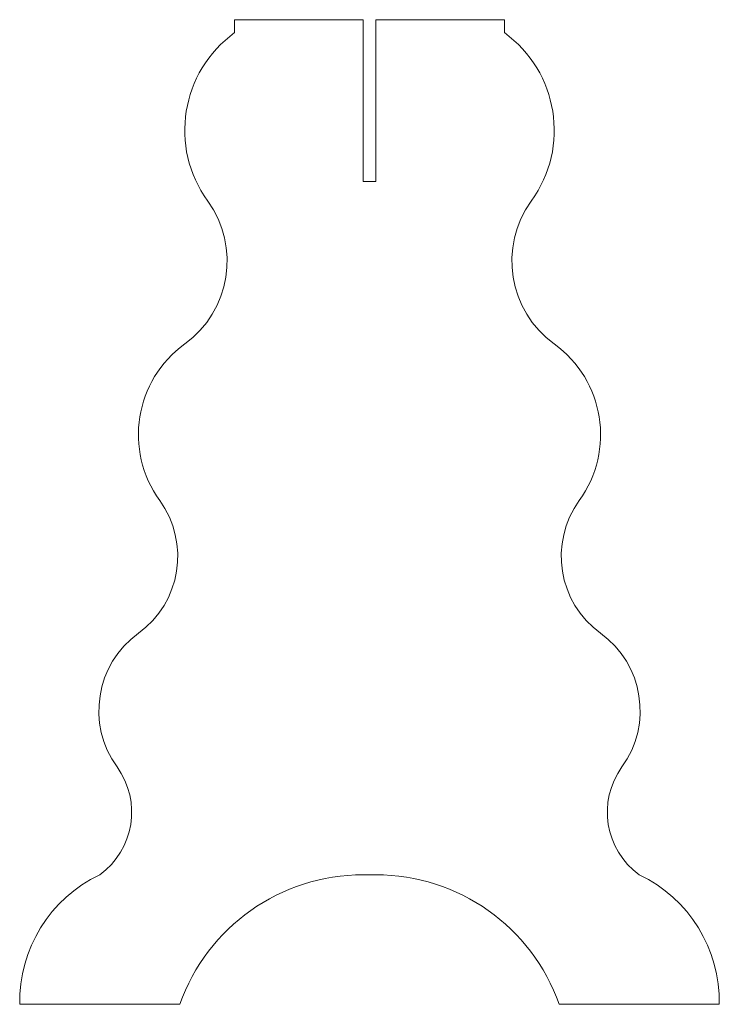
# Model space of a CAD drawing. Header units: inches. Extents: x -12.8 to 12.8, y -4.7 to 31.2.
import ezdxf

# ---------------------------------------------------------------- set-up
doc = ezdxf.new("R2010")
doc.units = ezdxf.units.IN
doc.header["$MEASUREMENT"] = 0

msp = doc.modelspace()

# ---------------------------------------------------------------- linework, layer by layer
at = {"color": 7, "linetype": 'Continuous', "lineweight": 15}
for p, q in [((-0.236, 31.181), (-4.921, 31.181)), ((-4.921, 31.181), (-4.921, 30.709)), ((-0.236, 31.181), (-0.236, 25.276)), ((4.921, 31.181), (0.236, 31.181)), ((0.236, 25.276), (0.236, 31.181)), ((4.921, 30.709), (4.921, 31.181)), ((-0.236, 25.276), (0.236, 25.276)), ((-0.236, 0), (0.236, 0)), ((-12.763, -4.724), (-6.922, -4.724)), ((6.922, -4.724), (12.763, -4.724))]:
    msp.add_line(p, q, dxfattribs=at)
for centre, radius, start, end in [((-2.343, 27.147), 4.397, 125.8954, 215.8954), ((2.343, 27.147), 4.397, 324.1046, 54.1046), ((-8.928, 22.381), 3.732, 305.8954, 35.8954), ((8.928, 22.381), 3.732, 144.1046, 234.1046), ((-4.343, 16.046), 4.088, 125.8954, 215.8954), ((4.343, 16.046), 4.088, 324.1046, 54.1046), ((-10.466, 11.615), 3.469, 305.8954, 35.8954), ((10.466, 11.615), 3.469, 144.1046, 234.1046), ((-6.385, 5.977), 3.491, 125.8954, 215.8954), ((6.385, 5.977), 3.491, 324.1046, 54.1046), ((-11.493, 2.28), 2.815, 305.8954, 35.8954), ((11.493, 2.28), 2.815, 144.1046, 234.1046), ((-0.236, -7.092), 7.092, 90, 160.4959), ((0.236, -7.092), 7.092, 19.5041, 90), ((-7.638, -4.628), 5.127, 115.4722, 181.0743), ((7.638, -4.628), 5.127, 358.9257, 64.5278)]:
    msp.add_arc(centre, radius, start, end, dxfattribs=at)

doc.saveas('drawing.dxf')
